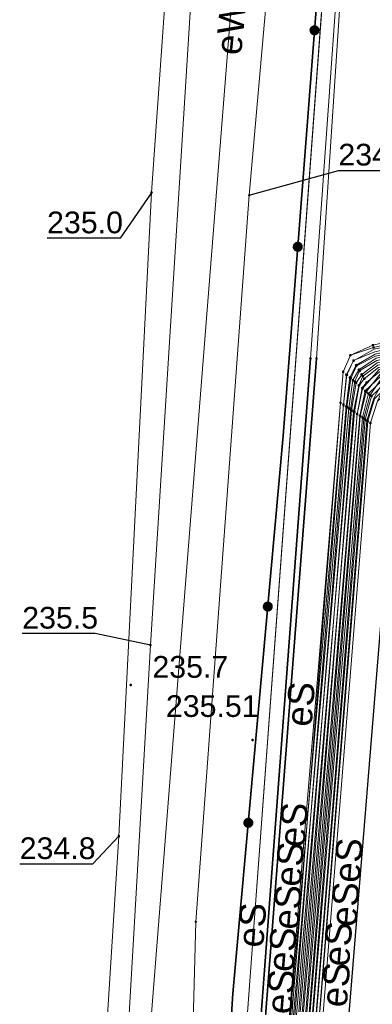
# Model space of a CAD drawing. Header units: metres. Extents: x 6603648 to 6604252, y 5739748 to 5740166.
# Tile 46 of 98: x 6603688 to 6603701, y 5740054 to 5740088. Entities that reach past the tile are written whole.
import ezdxf
from ezdxf.enums import TextEntityAlignment as Align

# ---------------------------------------------------------------- set-up
doc = ezdxf.new("R2010")
doc.units = ezdxf.units.M
doc.layers.get('0').update_dxf_attribs({"color": 252, "linetype": 'CONTINUOUS'})
for name, color, linetype, lineweight in [('GESDZI', 252, 'CONTINUOUS', 18), ('GESUZY', 252, 'CONTINUOUS', 18), ('GSLKOG', 252, 'CONTINUOUS', 35), ('GSLKRW', 252, 'CONTINUOUS', 25), ('GSPPRB', 252, 'CONTINUOUS', 18), ('GSPWPN', 252, 'CONTINUOUS', 13), ('GSPWPN_O', 252, 'CONTINUOUS', 13), ('GSPWPS', 252, 'CONTINUOUS', 13), ('GSPWPS_O', 252, 'CONTINUOUS', 13), ('GSSKOA', 252, 'CONTINUOUS', 18), ('GULEOR', 252, 'CONTINUOUS', 35), ('GULESN', 252, 'CONTINUOUS', 18), ('GULESN_O', 252, 'CONTINUOUS', 18), ('GULEWN', 252, 'CONTINUOUS', 18), ('GULEWN_O', 252, 'CONTINUOUS', 18), ('GULTPR', 252, 'CONTINUOUS', 18)]:
    doc.layers.add(name, color=color, linetype=linetype, lineweight=lineweight)
for name, color, linetype in [('GUPESH', 252, 'CONTINUOUS'), ('GUPESH_O', 252, 'CONTINUOUS'), ('GUPTSH', 252, 'CONTINUOUS'), ('GUPTSH_O', 252, 'CONTINUOUS')]:
    doc.layers.add(name, color=color, linetype=linetype)
doc.styles.add('Arial', font='arial.ttf')

# ---------------------------------------------------------------- blocks, each defined once
blk = doc.blocks.new('GSPPRB0')
blk.add_lwpolyline([(-0.007955, 0.0225), (0.007955, 0.0225), (0.0225, 0.007955), (0.0225, -0.007955), (0.007955, -0.0225), (-0.007955, -0.0225), (-0.0225, -0.007955), (-0.0225, 0.007955)], close=True)
blk = doc.blocks.new('GUPESH1')
blk.add_hatch(color=256).paths.add_polyline_path([(0, 0.045), (-0.011647, 0.043467), (-0.0225, 0.038971), (-0.03182, 0.03182), (-0.038971, 0.0225), (-0.043467, 0.011647), (-0.045, 0), (-0.043467, -0.011647), (-0.038971, -0.0225), (-0.03182, -0.03182), (-0.0225, -0.038971), (-0.011647, -0.043467), (0, -0.045), (0.011647, -0.043467), (0.0225, -0.038971), (0.03182, -0.03182), (0.038971, -0.0225), (0.043467, -0.011647), (0.045, 0), (0.043467, 0.011647), (0.038971, 0.0225), (0.03182, 0.03182), (0.0225, 0.038971), (0.011647, 0.043467)])
blk = doc.blocks.new('GUPTSH1')
blk.add_hatch(color=256).paths.add_polyline_path([(0, 0.045), (-0.011647, 0.043467), (-0.0225, 0.038971), (-0.03182, 0.03182), (-0.038971, 0.0225), (-0.043467, 0.011647), (-0.045, 0), (-0.043467, -0.011647), (-0.038971, -0.0225), (-0.03182, -0.03182), (-0.0225, -0.038971), (-0.011647, -0.043467), (0, -0.045), (0.011647, -0.043467), (0.0225, -0.038971), (0.03182, -0.03182), (0.038971, -0.0225), (0.043467, -0.011647), (0.045, 0), (0.043467, 0.011647), (0.038971, 0.0225), (0.03182, 0.03182), (0.0225, 0.038971), (0.011647, 0.043467)])
blk = doc.blocks.new('GSPWPS1')
blk.add_hatch(color=256).paths.add_polyline_path([(0, 0.045), (-0.011647, 0.043467), (-0.0225, 0.038971), (-0.03182, 0.03182), (-0.038971, 0.0225), (-0.043467, 0.011647), (-0.045, 0), (-0.043467, -0.011647), (-0.038971, -0.0225), (-0.03182, -0.03182), (-0.0225, -0.038971), (-0.011647, -0.043467), (0, -0.045), (0.011647, -0.043467), (0.0225, -0.038971), (0.03182, -0.03182), (0.038971, -0.0225), (0.043467, -0.011647), (0.045, 0), (0.043467, 0.011647), (0.038971, 0.0225), (0.03182, 0.03182), (0.0225, 0.038971), (0.011647, 0.043467)])
blk = doc.blocks.new('GSPWPN1')
blk.add_hatch(color=256).paths.add_polyline_path([(0, 0.045), (-0.011647, 0.043467), (-0.0225, 0.038971), (-0.03182, 0.03182), (-0.038971, 0.0225), (-0.043467, 0.011647), (-0.045, 0), (-0.043467, -0.011647), (-0.038971, -0.0225), (-0.03182, -0.03182), (-0.0225, -0.038971), (-0.011647, -0.043467), (0, -0.045), (0.011647, -0.043467), (0.0225, -0.038971), (0.03182, -0.03182), (0.038971, -0.0225), (0.043467, -0.011647), (0.045, 0), (0.043467, 0.011647), (0.038971, 0.0225), (0.03182, 0.03182), (0.0225, 0.038971), (0.011647, 0.043467)])
blk = doc.blocks.new('GSLKOG2')
blk.add_hatch(color=256).paths.add_polyline_path([(0, 0.175), (-0.045293, 0.169037), (-0.0875, 0.151554), (-0.123744, 0.123744), (-0.151554, 0.0875), (-0.169037, 0.045293), (-0.175, 0), (-0.169037, -0.045293), (-0.151554, -0.0875), (-0.123744, -0.123744), (-0.0875, -0.151554), (-0.045293, -0.169037), (0, -0.175), (0.045293, -0.169037), (0.0875, -0.151554), (0.123744, -0.123744), (0.151554, -0.0875), (0.169037, -0.045293), (0.175, 0), (0.169037, 0.045293), (0.151554, 0.0875), (0.123744, 0.123744), (0.0875, 0.151554), (0.045293, 0.169037)])

msp = doc.modelspace()

# ---------------------------------------------------------------- linework, layer by layer
at = {"layer": 'GESDZI'}
msp.add_line((6603692.92, 5740008.31), (6603701.36, 5740122.17), dxfattribs=at)
msp.add_lwpolyline([(6603704.324, 5740160.549), (6603701.36, 5740122.17), (6603692.92, 5740008.31), (6603701.42, 5739966.51), (6603701.39, 5739966.18), (6603691.714, 5739863.768)], dxfattribs=at)
at = {"layer": 'GESUZY'}
for points in [[(6603704.324, 5740160.549), (6603703.109, 5740144.81), (6603701.36, 5740122.17), (6603692.92, 5740008.31), (6603701.42, 5739966.51), (6603701.39, 5739966.18), (6603691.714, 5739863.768)], [(6603701.42, 5739966.51), (6603692.92, 5740008.31), (6603701.36, 5740122.17), (6603702.62, 5740123.39), (6603703.24, 5740124.01), (6603705.45, 5740125.02), (6603715.21, 5740131.65), (6603718.41, 5740131.44), (6603733.38, 5740130.47), (6603751.71, 5740129.25), (6603802.42, 5740125.83), (6603812.44, 5740125.15), (6603870.28, 5740121.29), (6603907.39, 5740118.81), (6603945.5, 5740116.26), (6603974.25, 5740114.35), (6604018.05, 5740111.43), (6604045.72, 5740109.58), (6604090.22, 5740106.61)]]:
    msp.add_lwpolyline(points, dxfattribs=at)
at = {"layer": 'GSLKOG'}
msp.add_lwpolyline([(6603719.265, 5739878.713), (6603713.74, 5739905.82), (6603710.886, 5739920.094), (6603709.692, 5739926.138), (6603706.943, 5739939.546), (6603702.52, 5739961.061), (6603698.684, 5739980.298), (6603695.151, 5739996.89), (6603692.923, 5740008.238), (6603693.465, 5740018.621), (6603694.366, 5740032.062), (6603695.773, 5740054.164), (6603697.507, 5740073.423), (6603699.096, 5740093.969), (6603701.35, 5740122.08)], dxfattribs=at)
at = {"layer": 'GSLKRW'}
msp.add_lwpolyline([(6603719.623, 5739907.764), (6603719.37, 5739910.02), (6603718.01, 5739918.93), (6603716.84, 5739924.9, 0.18154), (6603714.02, 5739930.19, -0.269275), (6603711.34, 5739939.4, 0.039751), (6603711.22, 5739941.45), (6603709.62, 5739949.73), (6603696.41, 5740012.1), (6603705.1, 5740118.58), (6603708.8, 5740118.29), (6603704.84, 5740070.9), (6603702.4, 5740041.46), (6603700.14, 5740012.41), (6603713.04, 5739950.38, 0.051914), (6603714.01, 5739946.48, 0.188776), (6603715.42, 5739945.03, 0.298634), (6603717.12, 5739945.95), (6603717.71, 5739946.86), (6603718.42, 5739947.99), (6603718.75, 5739939.7)], format="xyb", dxfattribs=at)
at = {"layer": 'GSSKOA'}
msp.add_lwpolyline([(6603700.14, 5740012.41), (6603702.4, 5740041.46), (6603704.84, 5740070.9), (6603708.8, 5740118.29), (6603705.1, 5740118.58), (6603696.41, 5740012.1), (6603709.62, 5739949.73), (6603713.04, 5739950.38)], close=True, dxfattribs=at)
at = {"layer": 'GULEOR'}
for points in [[(6603698.45, 5740076.1), (6603695.76, 5740040.28)], [(6603698.66, 5740076.1), (6603695.88, 5740040.31)]]:
    msp.add_lwpolyline(points, dxfattribs=at)
at = {"layer": 'GULESN'}
for points in [[(6603717.379, 5739884.591), (6603713.813, 5739902.234), (6603709.2, 5739924.766), (6603703.779, 5739951.216), (6603698.635, 5739976.702), (6603693.794, 5740000.208), (6603692.136, 5740008.341), (6603692.544, 5740022.334), (6603693.234, 5740031.742), (6603693.839, 5740040.002), (6603694.116, 5740042.536), (6603694.195, 5740045.472), (6603694.487, 5740056.643), (6603696.338, 5740081.74), (6603699.047, 5740112.527), (6603699.215, 5740123.042), (6603699.938, 5740134.181), (6603701.7, 5740153.306), (6603702.115, 5740159.049)], [(6603698.6, 5739971.8), (6603695.46, 5739988.24), (6603694.5, 5739989.78), (6603693.18, 5739992.07), (6603692.66, 5739994.23), (6603691.23, 5740000.55), (6603689.86, 5740008.58), (6603690.62, 5740031.78), (6603690.87, 5740044.5), (6603691.83, 5740059.6), (6603692.96, 5740081.83), (6603694.66, 5740105.96), (6603696.77, 5740129.76), (6603698.78, 5740150.92), (6603699.372, 5740157.185)], [(6603717.95, 5740088.84), (6603717.44, 5740089.18), (6603717.18, 5740089.17), (6603716.65, 5740088.93), (6603716.22, 5740088.64), (6603715.38, 5740088.52), (6603707.71, 5740089.13), (6603701.87, 5740089.62), (6603700.58, 5740089.63), (6603699.93, 5740089.48), (6603699.54, 5740089.07), (6603699.33, 5740088.4), (6603698.45, 5740076.1), (6603695.76, 5740040.28), (6603695.51, 5740027.84), (6603695.52, 5740020.39), (6603695.12, 5740014.3), (6603694.93, 5740012.81), (6603694.94, 5740011.25), (6603697.72, 5739997.29), (6603698.03, 5739996.12), (6603697.97, 5739995.1)], [(6603716.93, 5740087.32), (6603716.43, 5740087.66), (6603716.14, 5740087.86), (6603715.22, 5740088.23), (6603707.7, 5740088.97), (6603701.88, 5740089.53), (6603700.53, 5740089.52), (6603699.9, 5740089.27), (6603699.61, 5740088.98), (6603699.48, 5740088.47), (6603698.66, 5740076.1), (6603695.88, 5740040.31), (6603695.74, 5740027.6), (6603695.62, 5740020.36), (6603695.36, 5740014.2), (6603695.17, 5740012.83), (6603695.16, 5740011.14), (6603697.85, 5739997.33), (6603698.42, 5739995.86), (6603698.05, 5739994.71)], [(6603713.16, 5740081.69), (6603712.69, 5740081.99), (6603712.27, 5740082.28), (6603711.71, 5740082.15), (6603711.17, 5740081.3), (6603707.86, 5740078.41), (6603706.99, 5740077.92), (6603705.91, 5740077.61), (6603700.65, 5740076.42), (6603699.94, 5740076.02), (6603699.69, 5740075.54), (6603699.59, 5740074.51), (6603697.05, 5740045.28), (6603696.89, 5740043.98), (6603697.07, 5740041.36), (6603700.91, 5740034.48), (6603701.74, 5740033), (6603702.09, 5740029.44), (6603702.28, 5740027.57), (6603701.34, 5740014.76), (6603701.5, 5740011.5)], [(6603713.26, 5740081.83), (6603712.77, 5740082.15), (6603712.24, 5740082.53), (6603711.66, 5740082.28), (6603711.05, 5740081.42), (6603707.76, 5740078.55), (6603706.91, 5740078.07), (6603705.88, 5740077.77), (6603700.61, 5740076.56), (6603699.83, 5740076.21), (6603699.58, 5740075.64), (6603699.49, 5740074.57), (6603697.05, 5740045.28)], [(6603712.95, 5740081.38), (6603712.46, 5740081.7), (6603711.88, 5740081.75), (6603711.29, 5740081.18), (6603707.96, 5740078.27), (6603707.07, 5740077.77), (6603705.94, 5740077.44), (6603700.69, 5740076.25), (6603700.03, 5740075.87), (6603699.81, 5740075.44), (6603699.68, 5740074.44), (6603697.16, 5740045.28), (6603697.01, 5740043.97), (6603697.2, 5740041.51), (6603701.07, 5740034.57), (6603701.92, 5740033.03), (6603702.22, 5740029.44), (6603702.4, 5740027.57), (6603701.43, 5740014.73), (6603701.59, 5740011.48), (6603702.08, 5740008.43), (6603703.77, 5740000.39), (6603708.6, 5739977.65), (6603709.69, 5739973.13)], [(6603712.86, 5740081.24), (6603712.36, 5740081.57), (6603711.95, 5740081.58), (6603711.41, 5740081.06), (6603708.07, 5740078.12), (6603707.14, 5740077.61), (6603705.96, 5740077.27), (6603700.72, 5740076.11), (6603700.12, 5740075.71), (6603699.92, 5740075.35), (6603699.78, 5740074.38), (6603697.27, 5740045.28), (6603697.14, 5740043.96), (6603697.33, 5740041.65), (6603701.23, 5740034.65), (6603702.07, 5740033.05), (6603702.35, 5740029.44), (6603702.53, 5740027.56), (6603701.53, 5740014.7), (6603701.68, 5740011.47), (6603702.17, 5740008.41), (6603703.85, 5740000.4), (6603708.68, 5739977.68), (6603709.83, 5739973.2)], [(6603712.61, 5740080.86), (6603712.11, 5740081.19), (6603711.82, 5740081.1), (6603708.23, 5740078.08), (6603707.4, 5740077.65), (6603705.89, 5740077.7), (6603700.63, 5740076.48), (6603699.83, 5740076.21), (6603699.58, 5740075.64), (6603699.49, 5740074.57), (6603697.16, 5740045.28), (6603697.01, 5740043.97), (6603697.2, 5740041.51), (6603701.07, 5740034.57), (6603701.92, 5740033.03), (6603702.21, 5740029.44), (6603702.16, 5740027.58), (6603701.25, 5740014.79), (6603701.41, 5740011.51), (6603701.9, 5740008.46), (6603703.61, 5740000.36), (6603708.42, 5739977.61), (6603708.91, 5739974.33)], [(6603712.53, 5740080.74), (6603712.05, 5740081.06), (6603711.82, 5740081.1), (6603708.23, 5740078.08), (6603707.4, 5740077.65), (6603705.89, 5740077.7), (6603700.63, 5740076.48), (6603699.83, 5740076.21), (6603699.58, 5740075.64), (6603699.49, 5740074.57), (6603697.16, 5740045.28), (6603697.01, 5740043.97), (6603697.2, 5740041.51), (6603701.07, 5740034.57), (6603701.92, 5740033.03), (6603702.21, 5740029.44), (6603702.16, 5740027.58), (6603701.25, 5740014.79), (6603701.41, 5740011.51), (6603701.9, 5740008.46), (6603703.61, 5740000.36), (6603708.42, 5739977.61), (6603708.91, 5739974.33)], [(6603712.28, 5740080.37), (6603711.78, 5740080.71), (6603711.42, 5740080.58), (6603708.4, 5740078.03), (6603707.53, 5740077.54), (6603705.92, 5740077.53), (6603700.67, 5740076.33), (6603699.94, 5740076.03), (6603699.71, 5740075.53), (6603699.59, 5740074.5), (6603697.27, 5740045.28), (6603697.14, 5740043.96), (6603697.33, 5740041.65), (6603701.23, 5740034.65), (6603702.07, 5740033.05), (6603702.33, 5740029.44), (6603702.28, 5740027.57), (6603701.34, 5740014.76), (6603701.49, 5740011.5), (6603701.98, 5740008.45), (6603703.69, 5740000.38), (6603704.04, 5739998.51)], [(6603712.2, 5740080.25), (6603711.69, 5740080.59), (6603711.42, 5740080.58), (6603708.4, 5740078.03), (6603707.53, 5740077.54), (6603705.92, 5740077.53), (6603700.67, 5740076.33), (6603699.94, 5740076.03), (6603699.71, 5740075.53), (6603699.59, 5740074.5), (6603697.27, 5740045.28), (6603697.14, 5740043.96), (6603697.33, 5740041.65), (6603701.23, 5740034.65), (6603702.07, 5740033.05), (6603702.33, 5740029.44), (6603702.28, 5740027.57), (6603701.34, 5740014.76), (6603701.49, 5740011.5), (6603701.98, 5740008.45), (6603703.69, 5740000.38), (6603704.04, 5739998.51)], [(6603711.95, 5740079.87), (6603711.46, 5740080.2), (6603711.07, 5740080.11), (6603708.56, 5740077.99), (6603707.65, 5740077.42), (6603705.95, 5740077.36), (6603700.7, 5740076.18), (6603700.04, 5740075.85), (6603699.84, 5740075.41), (6603699.71, 5740074.42), (6603697.39, 5740045.29), (6603697.26, 5740043.94), (6603697.46, 5740041.79), (6603701.39, 5740034.74), (6603702.23, 5740033.07), (6603702.45, 5740029.44), (6603702.39, 5740027.57), (6603701.42, 5740014.73), (6603701.57, 5740011.48), (6603702.06, 5740008.43), (6603708.58, 5739977.65), (6603709.02, 5739974.37)], [(6603711.87, 5740079.76), (6603711.37, 5740080.09), (6603711.07, 5740080.11), (6603708.56, 5740077.99), (6603707.65, 5740077.42), (6603705.95, 5740077.36), (6603700.7, 5740076.18), (6603700.04, 5740075.85), (6603699.84, 5740075.41), (6603699.71, 5740074.42), (6603697.39, 5740045.29), (6603697.26, 5740043.94), (6603697.46, 5740041.79), (6603701.39, 5740034.74), (6603702.23, 5740033.07), (6603702.45, 5740029.44), (6603702.39, 5740027.57), (6603701.42, 5740014.73), (6603701.57, 5740011.48), (6603702.06, 5740008.43), (6603708.58, 5739977.65), (6603709.02, 5739974.37)], [(6603711.64, 5740079.41), (6603711.13, 5740079.75), (6603710.74, 5740079.67), (6603708.72, 5740077.95), (6603707.78, 5740077.3), (6603705.98, 5740077.18), (6603700.74, 5740076.03), (6603700.15, 5740075.67), (6603699.98, 5740075.3), (6603699.83, 5740074.34), (6603697.51, 5740045.29), (6603697.39, 5740043.93), (6603697.59, 5740041.93), (6603701.55, 5740034.82), (6603702.39, 5740033.1), (6603702.57, 5740029.44), (6603702.51, 5740027.57), (6603701.51, 5740014.71), (6603701.65, 5740011.47), (6603702.14, 5740008.42), (6603708.66, 5739977.67), (6603709.94, 5739975.63)], [(6603711.56, 5740079.29), (6603711.06, 5740079.62), (6603710.74, 5740079.67), (6603708.72, 5740077.95), (6603707.78, 5740077.3), (6603705.98, 5740077.18), (6603700.74, 5740076.03), (6603700.15, 5740075.67), (6603699.98, 5740075.3), (6603699.83, 5740074.34), (6603697.51, 5740045.29), (6603697.39, 5740043.93), (6603697.59, 5740041.93), (6603701.55, 5740034.82), (6603702.39, 5740033.1), (6603702.57, 5740029.44), (6603702.51, 5740027.57), (6603701.51, 5740014.71), (6603701.65, 5740011.47), (6603702.14, 5740008.42), (6603708.66, 5739977.67), (6603709.94, 5739975.63)], [(6603711.3, 5740078.9), (6603710.82, 5740079.22), (6603710.36, 5740079.18), (6603708.89, 5740077.9), (6603707.9, 5740077.19), (6603706.01, 5740077.01), (6603700.78, 5740075.87), (6603700.26, 5740075.49), (6603700.12, 5740075.17), (6603699.94, 5740074.26), (6603697.63, 5740045.29), (6603697.52, 5740043.92), (6603697.71, 5740042.08), (6603701.7, 5740034.91), (6603702.55, 5740033.12), (6603702.69, 5740029.43), (6603702.63, 5740027.56), (6603701.59, 5740014.68), (6603701.73, 5740011.46), (6603702.21, 5740008.4), (6603708.73, 5739977.69), (6603709.99, 5739975.91)], [(6603711.21, 5740078.77), (6603710.74, 5740079.08), (6603710.36, 5740079.18), (6603708.89, 5740077.9), (6603707.9, 5740077.19), (6603706.01, 5740077.01), (6603700.78, 5740075.87), (6603700.26, 5740075.49), (6603700.12, 5740075.17), (6603699.94, 5740074.26), (6603697.63, 5740045.29), (6603697.52, 5740043.92), (6603697.71, 5740042.08), (6603701.7, 5740034.91), (6603702.55, 5740033.12), (6603702.69, 5740029.43), (6603702.63, 5740027.56), (6603701.59, 5740014.68), (6603701.73, 5740011.46), (6603702.21, 5740008.4), (6603708.73, 5739977.69), (6603709.99, 5739975.91)], [(6603710.96, 5740078.4), (6603710.48, 5740078.72), (6603710, 5740078.7), (6603709.05, 5740077.86), (6603708.02, 5740077.07), (6603706.03, 5740076.87), (6603700.82, 5740075.72), (6603700.25, 5740075.06), (6603700.06, 5740074.18), (6603697.75, 5740045.29), (6603697.65, 5740043.9), (6603697.85, 5740042.22), (6603701.86, 5740034.99), (6603702.71, 5740033.15), (6603702.81, 5740029.43), (6603702.74, 5740027.56), (6603701.68, 5740014.65), (6603701.8, 5740011.45), (6603702.29, 5740008.39), (6603704.09, 5740000.44), (6603704.07, 5739998.57)], [(6603710.87, 5740078.27), (6603710.39, 5740078.59), (6603710, 5740078.7), (6603709.05, 5740077.86), (6603708.02, 5740077.07), (6603706.03, 5740076.87), (6603700.82, 5740075.72), (6603700.25, 5740075.06), (6603700.06, 5740074.18), (6603697.75, 5740045.29), (6603697.65, 5740043.9), (6603697.85, 5740042.22), (6603701.86, 5740034.99), (6603702.71, 5740033.15), (6603702.81, 5740029.43), (6603702.74, 5740027.56), (6603701.68, 5740014.65), (6603701.8, 5740011.45), (6603702.29, 5740008.39), (6603704.09, 5740000.44), (6603704.07, 5739998.57)], [(6603710.59, 5740077.84), (6603710.1, 5740078.16), (6603709.59, 5740078.16), (6603709.22, 5740077.81), (6603708.15, 5740076.95), (6603706.06, 5740076.71), (6603700.86, 5740075.56), (6603700.38, 5740074.95), (6603700.17, 5740074.11), (6603697.87, 5740045.29), (6603697.78, 5740043.89), (6603697.98, 5740042.37), (6603702.02, 5740035.07), (6603702.87, 5740033.17), (6603702.93, 5740029.43), (6603702.86, 5740027.55), (6603701.76, 5740014.62), (6603701.88, 5740011.43), (6603702.37, 5740008.37), (6603708.89, 5739977.73), (6603710.05, 5739976.2)], [(6603710.5, 5740077.7), (6603710.01, 5740078.03), (6603709.59, 5740078.16), (6603709.22, 5740077.81), (6603708.15, 5740076.95), (6603706.06, 5740076.71), (6603700.86, 5740075.56), (6603700.38, 5740074.95), (6603700.17, 5740074.11), (6603697.87, 5740045.29), (6603697.78, 5740043.89), (6603697.98, 5740042.37), (6603702.02, 5740035.07), (6603702.87, 5740033.17), (6603702.93, 5740029.43), (6603702.86, 5740027.55), (6603701.76, 5740014.62), (6603701.88, 5740011.43), (6603702.37, 5740008.37), (6603708.89, 5739977.73), (6603710.05, 5739976.2)], [(6603710.25, 5740077.34), (6603709.76, 5740077.67), (6603709.23, 5740077.69), (6603709.02, 5740077.5), (6603708.27, 5740076.84), (6603706.08, 5740076.55), (6603700.9, 5740075.41), (6603700.51, 5740074.84), (6603700.29, 5740074.03), (6603697.99, 5740045.3), (6603697.91, 5740043.88), (6603698.11, 5740042.52), (6603702.18, 5740035.16), (6603703.02, 5740033.19), (6603703.05, 5740029.43), (6603702.98, 5740027.55), (6603701.85, 5740014.59), (6603701.96, 5740011.42), (6603702.45, 5740008.36), (6603708.97, 5739977.75), (6603710.1, 5739976.48)], [(6603710.17, 5740077.21), (6603709.68, 5740077.54), (6603709.23, 5740077.69), (6603709.02, 5740077.5), (6603708.27, 5740076.84), (6603706.08, 5740076.55), (6603700.9, 5740075.41), (6603700.51, 5740074.84), (6603700.29, 5740074.03), (6603697.99, 5740045.3), (6603697.91, 5740043.88), (6603698.11, 5740042.52), (6603702.18, 5740035.16), (6603703.02, 5740033.19), (6603703.05, 5740029.43), (6603702.98, 5740027.55), (6603701.85, 5740014.59), (6603701.96, 5740011.42), (6603702.45, 5740008.36), (6603708.97, 5739977.75), (6603710.1, 5739976.48)], [(6603709.98, 5740076.94), (6603709.46, 5740077.29), (6603707.89, 5740077.27), (6603706.86, 5740077.19), (6603705.99, 5740077.12), (6603700.76, 5740075.95), (6603700.22, 5740075.55), (6603700.03, 5740075.26), (6603699.87, 5740074.31), (6603697.39, 5740045.29), (6603697.26, 5740043.94), (6603697.46, 5740041.79), (6603701.39, 5740034.74), (6603702.23, 5740033.07), (6603702.48, 5740029.44), (6603702.65, 5740027.56), (6603701.62, 5740014.67), (6603701.77, 5740011.45), (6603702.25, 5740008.4), (6603703.93, 5740000.42), (6603708.77, 5739977.7), (6603709.97, 5739973.28)], [(6603709.9, 5740076.81), (6603709.36, 5740077.17), (6603707.87, 5740077.1), (6603706.85, 5740077.01), (6603706.02, 5740076.96), (6603700.8, 5740075.79), (6603700.31, 5740075.4), (6603700.13, 5740075.17), (6603699.97, 5740074.25), (6603697.51, 5740045.29), (6603697.39, 5740043.93), (6603697.59, 5740041.93), (6603701.55, 5740034.82), (6603702.39, 5740033.1), (6603702.61, 5740029.44), (6603702.77, 5740027.56), (6603701.71, 5740014.64), (6603701.85, 5740011.44), (6603702.34, 5740008.38), (6603704.01, 5740000.43), (6603708.86, 5739977.72), (6603710.12, 5739973.35)], [(6603709.68, 5740076.48), (6603709.15, 5740076.84), (6603707.82, 5740076.92), (6603706.84, 5740076.84), (6603706.04, 5740076.8), (6603700.84, 5740075.64), (6603700.39, 5740075.27), (6603700.24, 5740075.08), (6603700.06, 5740074.18), (6603697.63, 5740045.29), (6603697.52, 5740043.92), (6603697.71, 5740042.08), (6603701.7, 5740034.91), (6603702.55, 5740033.12), (6603702.74, 5740029.44), (6603702.9, 5740027.55), (6603701.8, 5740014.61), (6603701.94, 5740011.42), (6603702.43, 5740008.36), (6603704.1, 5740000.44), (6603708.95, 5739977.75), (6603710.26, 5739973.42)], [(6603709.59, 5740076.35), (6603709.1, 5740076.68), (6603707.79, 5740076.75), (6603706.84, 5740076.69), (6603706.07, 5740076.64), (6603700.88, 5740075.49), (6603700.34, 5740074.98), (6603700.16, 5740074.12), (6603697.75, 5740045.29), (6603697.65, 5740043.9), (6603697.85, 5740042.22), (6603701.86, 5740034.99), (6603702.71, 5740033.15), (6603702.87, 5740029.44), (6603703.02, 5740027.55), (6603701.9, 5740014.58), (6603702.03, 5740011.41), (6603702.52, 5740008.35), (6603704.17, 5740000.45), (6603709.03, 5739977.77), (6603709.4, 5739972.99), (6603709.34, 5739971.93)], [(6603709.13, 5740075.66), (6603708.59, 5740076.02), (6603707.7, 5740076.39), (6603706.83, 5740076.53), (6603706.1, 5740076.47), (6603700.92, 5740075.33), (6603700.45, 5740074.89), (6603700.25, 5740074.06), (6603697.87, 5740045.29), (6603697.78, 5740043.89), (6603697.98, 5740042.37), (6603702.02, 5740035.07), (6603702.87, 5740033.17), (6603703, 5740029.44), (6603703.14, 5740027.54), (6603701.98, 5740014.55), (6603702.12, 5740011.4), (6603702.61, 5740008.33), (6603704.25, 5740000.47), (6603709.12, 5739977.79), (6603709.57, 5739973.07), (6603709.48, 5739971.87)], [(6603709.06, 5740075.55), (6603708.52, 5740075.91), (6603707.67, 5740076.22), (6603706.82, 5740076.37), (6603706.12, 5740076.3), (6603700.95, 5740075.17), (6603700.56, 5740074.8), (6603700.34, 5740073.99), (6603697.99, 5740045.3), (6603697.91, 5740043.88), (6603698.11, 5740042.52), (6603702.18, 5740035.16), (6603703.02, 5740033.19), (6603703.13, 5740029.44), (6603703.27, 5740027.54), (6603702.08, 5740014.52), (6603702.21, 5740011.38), (6603702.7, 5740008.31), (6603704.33, 5740000.48), (6603709.21, 5739977.81), (6603709.74, 5739973.16), (6603709.61, 5739971.8)], [(6603708.55, 5740074.79), (6603708.05, 5740075.12), (6603707.62, 5740075.56), (6603706.89, 5740076.02), (6603706.11, 5740076.39), (6603700.93, 5740075.24), (6603700.64, 5740074.73), (6603700.4, 5740073.95), (6603698.11, 5740045.3), (6603698.04, 5740043.86), (6603698.25, 5740042.67), (6603702.35, 5740035.25), (6603703.18, 5740033.22), (6603703.17, 5740029.43), (6603703.09, 5740027.54), (6603701.93, 5740014.56), (6603702.04, 5740011.41), (6603702.53, 5740008.34), (6603709.04, 5739977.77), (6603710.4, 5739973.49), (6603710.17, 5739971.52)], [(6603708.85, 5740075.24), (6603708.35, 5740075.58), (6603707.63, 5740076.05), (6603706.81, 5740076.2), (6603706.15, 5740076.14), (6603700.99, 5740075.01), (6603700.66, 5740074.71), (6603700.43, 5740073.93), (6603698.11, 5740045.3), (6603698.04, 5740043.86), (6603698.25, 5740042.67), (6603702.35, 5740035.25), (6603703.18, 5740033.22), (6603703.26, 5740029.44), (6603703.39, 5740027.53), (6603702.17, 5740014.49), (6603702.3, 5740011.37), (6603702.78, 5740008.3), (6603704.41, 5740000.49), (6603709.29, 5739977.84), (6603709.91, 5739973.24), (6603709.74, 5739971.74)], [(6603708.46, 5740074.65), (6603707.95, 5740074.99), (6603707.5, 5740075.41), (6603706.79, 5740075.86), (6603706.14, 5740076.22), (6603700.97, 5740075.09), (6603700.77, 5740074.62), (6603700.52, 5740073.87), (6603698.23, 5740045.3), (6603698.17, 5740043.85), (6603698.38, 5740042.82), (6603702.47, 5740035.31), (6603703.34, 5740033.24), (6603703.29, 5740029.43), (6603703.21, 5740027.54), (6603702.02, 5740014.54), (6603702.12, 5740011.4), (6603702.61, 5740008.33), (6603709.12, 5739977.79), (6603710.58, 5739973.58), (6603710.3, 5739971.46)], [(6603708.76, 5740075.1), (6603708.28, 5740075.42), (6603707.59, 5740075.88), (6603706.8, 5740076.03), (6603706.18, 5740075.97), (6603701.03, 5740074.86), (6603700.77, 5740074.62), (6603700.52, 5740073.87), (6603698.23, 5740045.3), (6603698.17, 5740043.85), (6603698.38, 5740042.82), (6603702.47, 5740035.31), (6603703.34, 5740033.24), (6603703.39, 5740029.44), (6603703.51, 5740027.53), (6603702.26, 5740014.46), (6603702.39, 5740011.35), (6603702.85, 5740008.29), (6603704.5, 5740000.51), (6603709.38, 5739977.86), (6603710.08, 5739973.33), (6603709.87, 5739971.67)], [(6603699.49, 5740074.57), (6603697.05, 5740045.28), (6603696.89, 5740043.98), (6603697.07, 5740041.36), (6603700.91, 5740034.48), (6603701.74, 5740033), (6603702.09, 5740029.44), (6603702.16, 5740027.58)]]:
    msp.add_lwpolyline(points, dxfattribs=at)
at = {"layer": 'GULEWN'}
msp.add_line((6603692.25, 5740044.46), (6603698.794, 5740127.242), dxfattribs=at)
at = {"layer": 'GULTPR'}
msp.add_lwpolyline([(6603700.587, 5740158.011), (6603700.37, 5740155.39), (6603696.76, 5740119.3), (6603694.75, 5740095.41), (6603692.92, 5740066.2), (6603691.63, 5740043.89), (6603691.942, 5740035.65)], dxfattribs=at)
at = {"layer": 'GUPESH_O', "flags": 128}
for points in [[(6603696.338, 5740081.74), (6603699.415, 5740082.593), (6603701.935, 5740082.593)], [(6603692.952, 5740081.808), (6603691.871, 5740080.252), (6603689.351, 5740080.252)], [(6603691.828, 5740059.598), (6603690.924, 5740058.633), (6603688.404, 5740058.633)]]:
    msp.add_lwpolyline(points, dxfattribs=at)
at = {"layer": 'GUPTSH_O', "flags": 128}
msp.add_lwpolyline([(6603692.92, 5740066.2), (6603691.012, 5740066.596), (6603688.492, 5740066.596)], dxfattribs=at)

# ---------------------------------------------------------------- block references
at = {"layer": 'GSLKOG'}
for p, rotation in [((6603698.591, 5740087.435), 85.57887911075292), ((6603698.591, 5740087.435), 85.57887911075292), ((6603698.012, 5740079.957), 85.57887911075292), ((6603698.012, 5740079.957), 85.57887911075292), ((6603696.976, 5740067.529), 84.8539283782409), ((6603696.976, 5740067.529), 84.8539283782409), ((6603696.304, 5740060.059), 84.8539283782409), ((6603696.304, 5740060.059), 84.8539283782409)]:
    msp.add_blockref('GSLKOG2', p, dxfattribs=dict(at, rotation=rotation))
at = {"layer": 'GSPPRB', "rotation": 90}
for p in [(6603692.96, 5740081.83), (6603698.45, 5740076.1), (6603698.66, 5740076.1), (6603699.83, 5740076.21), (6603699.83, 5740076.21), (6603699.94, 5740076.03), (6603699.94, 5740076.02), (6603700.03, 5740075.87), (6603700.04, 5740075.85), (6603699.58, 5740075.64), (6603699.58, 5740075.64), (6603699.69, 5740075.54), (6603699.71, 5740075.53), (6603699.81, 5740075.44), (6603699.84, 5740075.41), (6603700.12, 5740075.71), (6603700.15, 5740075.67), (6603700.22, 5740075.55), (6603700.26, 5740075.49), (6603700.31, 5740075.4), (6603699.92, 5740075.35), (6603699.98, 5740075.3), (6603700.03, 5740075.26), (6603700.12, 5740075.17), (6603700.13, 5740075.17), (6603700.24, 5740075.08), (6603700.25, 5740075.06), (6603700.39, 5740075.27), (6603700.34, 5740074.98), (6603700.38, 5740074.95), (6603700.45, 5740074.89), (6603700.51, 5740074.84), (6603700.56, 5740074.8), (6603699.49, 5740074.57), (6603699.49, 5740074.57), (6603699.49, 5740074.57), (6603699.59, 5740074.51), (6603699.59, 5740074.5), (6603699.68, 5740074.44), (6603699.71, 5740074.42), (6603699.78, 5740074.38), (6603699.83, 5740074.34), (6603699.87, 5740074.31), (6603699.94, 5740074.26), (6603699.97, 5740074.25), (6603700.06, 5740074.18), (6603700.06, 5740074.18), (6603700.16, 5740074.12), (6603700.17, 5740074.11), (6603700.25, 5740074.06), (6603700.29, 5740074.03), (6603700.34, 5740073.99), (6603700.4, 5740073.95), (6603700.43, 5740073.93), (6603700.52, 5740073.87), (6603700.52, 5740073.87), (6603691.83, 5740059.6), (6603694.487, 5740056.643)]:
    msp.add_blockref('GSPPRB0', p, dxfattribs=at)
at = {"layer": 'GSPWPN', "rotation": 90}
msp.add_blockref('GSPWPN1', (6603692.24, 5740064.82), dxfattribs=at)
at = {"layer": 'GSPWPS', "rotation": 90}
msp.add_blockref('GSPWPS1', (6603696.45, 5740062.92), dxfattribs=at)
at = {"layer": 'GUPESH', "rotation": 90}
for p in [(6603692.96, 5740081.83), (6603696.338, 5740081.74), (6603700.61, 5740076.56), (6603700.63, 5740076.48), (6603698.45, 5740076.1), (6603698.66, 5740076.1), (6603699.83, 5740076.21), (6603699.83, 5740076.21), (6603699.94, 5740076.03), (6603699.94, 5740076.02), (6603700.03, 5740075.87), (6603700.04, 5740075.85), (6603700.12, 5740075.71), (6603699.58, 5740075.64), (6603699.58, 5740075.64), (6603699.69, 5740075.54), (6603699.71, 5740075.53), (6603699.81, 5740075.44), (6603699.84, 5740075.41), (6603699.92, 5740075.35), (6603700.15, 5740075.67), (6603700.22, 5740075.55), (6603700.26, 5740075.49), (6603700.31, 5740075.4), (6603699.98, 5740075.3), (6603700.03, 5740075.26), (6603700.12, 5740075.17), (6603700.13, 5740075.17), (6603700.24, 5740075.08), (6603700.25, 5740075.06), (6603700.39, 5740075.27), (6603700.34, 5740074.98), (6603700.38, 5740074.95), (6603700.45, 5740074.89), (6603700.51, 5740074.84), (6603700.56, 5740074.8), (6603699.49, 5740074.57), (6603699.49, 5740074.57), (6603699.49, 5740074.57), (6603699.59, 5740074.51), (6603699.59, 5740074.5), (6603699.68, 5740074.44), (6603699.71, 5740074.42), (6603699.78, 5740074.38), (6603699.83, 5740074.34), (6603699.87, 5740074.31), (6603699.94, 5740074.26), (6603699.97, 5740074.25), (6603700.06, 5740074.18), (6603700.06, 5740074.18), (6603700.16, 5740074.12), (6603700.17, 5740074.11), (6603700.25, 5740074.06), (6603700.29, 5740074.03), (6603700.34, 5740073.99), (6603700.4, 5740073.95), (6603700.43, 5740073.93), (6603700.52, 5740073.87), (6603700.52, 5740073.87), (6603691.83, 5740059.6)]:
    msp.add_blockref('GUPESH1', p, dxfattribs=at)
at = {"layer": 'GUPTSH', "rotation": 90}
msp.add_blockref('GUPTSH1', (6603692.92, 5740066.2), dxfattribs=at)

# ---------------------------------------------------------------- texts
at = {"layer": 'GSPWPN_O', "style": 'Arial'}
msp.add_text('235.7', height=0.75, rotation=360, dxfattribs=at).set_placement((6603692.99, 5740065.07))
at = {"layer": 'GSPWPS_O', "style": 'Arial'}
msp.add_text('235.51', height=0.75, rotation=360, dxfattribs=at).set_placement((6603693.456, 5740063.717))
at = {"layer": 'GULESN_O', "style": 'Arial'}
for rotation, p in [(85.5585, (6603698.549, 5740064.126)), (85.1155, (6603698.31, 5740059.957)), (85.4284, (6603700.2, 5740058.732)), (85.4517, (6603698.177, 5740058.597)), (85.4604, (6603698.099, 5740057.115)), (85.4284, (6603700.09, 5740057.213)), (85.7053, (6603696.874, 5740056.496)), (85.4517, (6603699.84, 5740055.84)), (85.238, (6603697.92, 5740055.651)), (85.238, (6603699.763, 5740054.429)), (85.4604, (6603697.867, 5740054.192))]:
    msp.add_text('eS', height=0.9, rotation=rotation, dxfattribs=at).set_placement(p, align=Align.CENTER)
at = {"layer": 'GULEWN_O', "style": 'Arial'}
msp.add_text('eW', height=0.9, rotation=84.3236, dxfattribs=at).set_placement((6603696.146, 5740087.489), align=Align.CENTER)
at = {"layer": 'GUPESH_O', "style": 'Arial'}
for s, p in [('234.7', (6603699.415, 5740082.765)), ('235.0', (6603689.351, 5740080.424)), ('234.8', (6603688.404, 5740058.806))]:
    msp.add_text(s, height=0.75, rotation=360, dxfattribs=at).set_placement(p)
at = {"layer": 'GUPTSH_O', "style": 'Arial'}
msp.add_text('235.5', height=0.75, rotation=360, dxfattribs=at).set_placement((6603688.492, 5740066.768))

doc.saveas('drawing.dxf')
